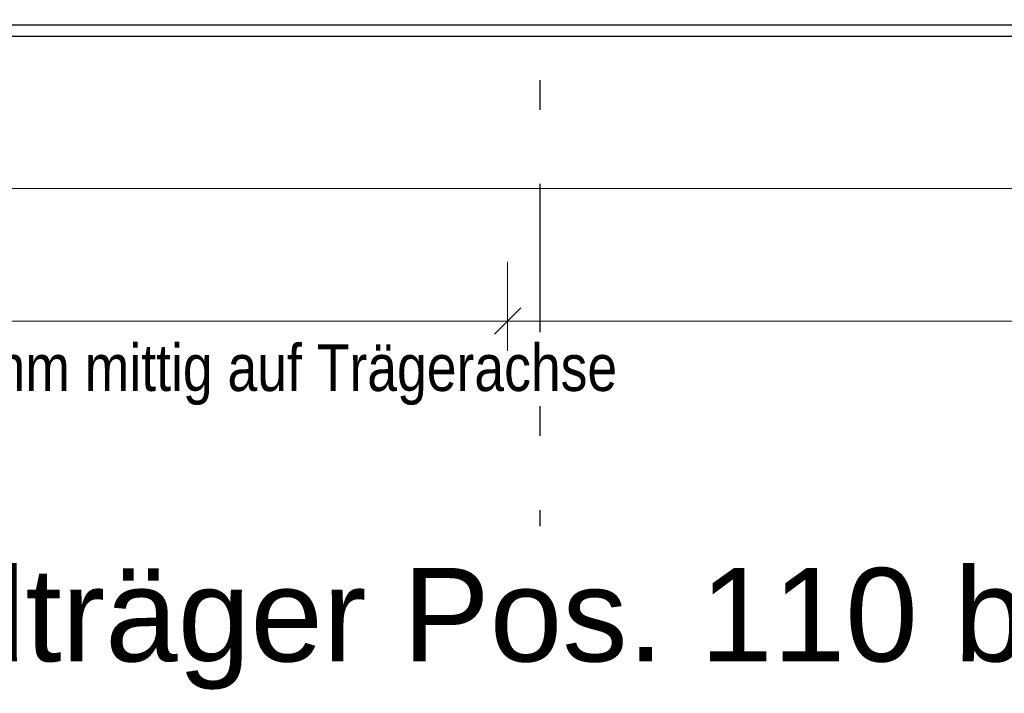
# Model space of a CAD drawing. Header units: millimetres. Extents: x -8.5 to 60.3, y 0 to 42.
# Tile 85 of 109: x 18.2 to 21.6, y 20.6 to 22.9. Entities that reach past the tile are written whole.
import ezdxf

# ---------------------------------------------------------------- set-up
doc = ezdxf.new("R2010")
doc.units = ezdxf.units.MM
doc.linetypes.add('DASHDOTX2', pattern=[2, 1, -0.5, 0, -0.5])
doc.layers.add('Achsen', color=7, linetype='Continuous', lineweight=20)
doc.styles.add('Arial', font='arial.ttf')
doc.styles.add('Arial Narrow', font='ARIALN.TTF')
doc.dimstyles.new('Arch_Strakon_dimstyle', dxfattribs={"dimtxt": 11.25, "dimasz": 1, "dimexe": 1.25, "dimexo": 0.0625, "dimgap": 1, "dimtad": 0, "dimdec": 3, "dimzin": 12, "dimdsep": 46, "dimtxsty": 'Arial Narrow', "dimblk": 'Arrowhead_Tick', "dimsah": 1, "dimcen": 0, "dimse1": 1, "dimse2": 1, "dimclrd": 6, "dimclrt": 3, "dimazin": 0, "dimtfac": 1, "dimtdec": 4, "dimtmove": 0, "dimatfit": 3, "dimldrblk": 'NONE', "dimfxl": 1, "dimtvp": 1, "dimtolj": 1, "dimtzin": 0, "dimlwd": 13, "dimarcsym": 2})

# ---------------------------------------------------------------- blocks, each defined once
blk = doc.blocks.new('Arrowhead_Tick')
at = {"color": 0, "linetype": 'Continuous', "lineweight": -2, "ltscale": 0.5}
for p, q in [((0, 20), (0, -10)), ((-1, 0), (0, 0)), ((10, 0), (0, 0))]:
    blk.add_line(p, q, dxfattribs=at)
at = {"color": 2, "linetype": 'Continuous', "lineweight": 35, "ltscale": 0.5}
blk.add_line((4.42, 4.42), (-4.42, -4.42), dxfattribs=at)
blk = doc.blocks.new('*D91')
at = {"color": 6, "linetype": 'Continuous', "lineweight": 13}
blk.add_line((15.0781, 22.3388), (37.2928, 22.3388), dxfattribs=at)
at = {"layer": 'Defpoints', "color": 0}
for p in [(37.3028, 22.8525), (15.0681, 22.8325), (37.3028, 22.3388)]:
    blk.add_point(p, dxfattribs=at)
at = {"color": 6, "lineweight": 13, "xscale": 0.01, "yscale": 0.01, "zscale": 0.01}
blk.add_blockref('Arrowhead_Tick', (37.3028, 22.3388), dxfattribs=at)
at = {"color": 6, "lineweight": 13, "xscale": 0.01, "yscale": 0.01, "zscale": 0.01, "rotation": 180}
blk.add_blockref('Arrowhead_Tick', (15.0681, 22.3388), dxfattribs=at)
at = {"color": 2, "lineweight": -2, "insert": (26.1854, 22.4679), "char_height": 0.1575, "attachment_point": 5, "style": 'Arial Narrow'}
blk.add_mtext('\\A1;11117', dxfattribs=at)
blk = doc.blocks.new('_None')

msp = doc.modelspace()

# ---------------------------------------------------------------- linework, layer by layer
at = {"color": 3, "linetype": 'Continuous', "lineweight": 25}
for p, q in [((15.068069, 22.890499), (37.302769, 22.890499)), ((15.068069, 22.852499), (37.302769, 22.852499))]:
    msp.add_line(p, q, dxfattribs=at)
at = {"color": 6, "linetype": 'Continuous', "lineweight": 13, "ltscale": 0.5}
for p, q in [((19.894069, 22.091397), (19.894069, 21.791397)), ((19.894069, 22.091397), (19.894069, 21.791397)), ((15.044069, 21.891397), (19.994069, 21.891397)), ((19.794069, 21.891397), (35.871106, 21.891397))]:
    msp.add_line(p, q, dxfattribs=at)
at = {"color": 2, "linetype": 'Continuous', "lineweight": 35, "ltscale": 0.5}
msp.add_line((19.938263, 21.935592), (19.849874, 21.847203), dxfattribs=at)
msp.add_line((19.938263, 21.935592), (19.849874, 21.847203), dxfattribs=at)
at = {"layer": 'Achsen', "color": 3, "linetype": 'DASHDOTX2', "lineweight": 25, "ltscale": 0.5}
msp.add_line((20.002562, 25.654116), (20.002562, 21.199398), dxfattribs=at)

# ---------------------------------------------------------------- texts
at = {"color": 2, "lineweight": 35, "style": 'Arial Narrow'}
msp.add_text('20 Dübel ø 22 mm/ h = 125 mm, e = 125 mm mittig auf Trägerachse', height=0.1575, dxfattribs=at).set_placement((14.818203, 21.655656))
at = {"color": 1, "lineweight": 70, "style": 'Arial'}
msp.add_text('Auflagerbereich Verbundträger Pos. 110 bei Achse 10n', height=0.315, dxfattribs=at).set_placement((13.401057, 20.743877))

# ---------------------------------------------------------------- dimensions: what is measured, and where the dimension line sits
at = {"lineweight": -2}
dim = msp.add_linear_dim(base=(37.302769, 22.338826), p1=(15.068069, 22.832499), p2=(37.302769, 22.852499), angle=0, text='11117', dimstyle='Arch_Strakon_dimstyle', override={"dimscale": 0.01, "dimtxt": 15.75, "dimasz": 1, "dimgap": 5, "dimtad": 1, "dimjust": 0, "dimtih": 0, "dimtoh": 0, "dimdec": 2, "dimdsep": 46, "dimtxsty": 'Arial Narrow', "dimclrd": 6, "dimclrt": 2, "dimtix": 1, "dimtofl": 255, "dimtmove": 0, "dimatfit": 2, "dimfxl": 0, "dimfxlon": 0, "dimtvp": 31.746032, "dimlwd": 13}, dxfattribs=at)
dim.commit()
dim.dimension.update_dxf_attribs({"geometry": '*D91', "text_midpoint": (26.185419, 22.338826), "dimtype": 160})

doc.saveas('drawing.dxf')
